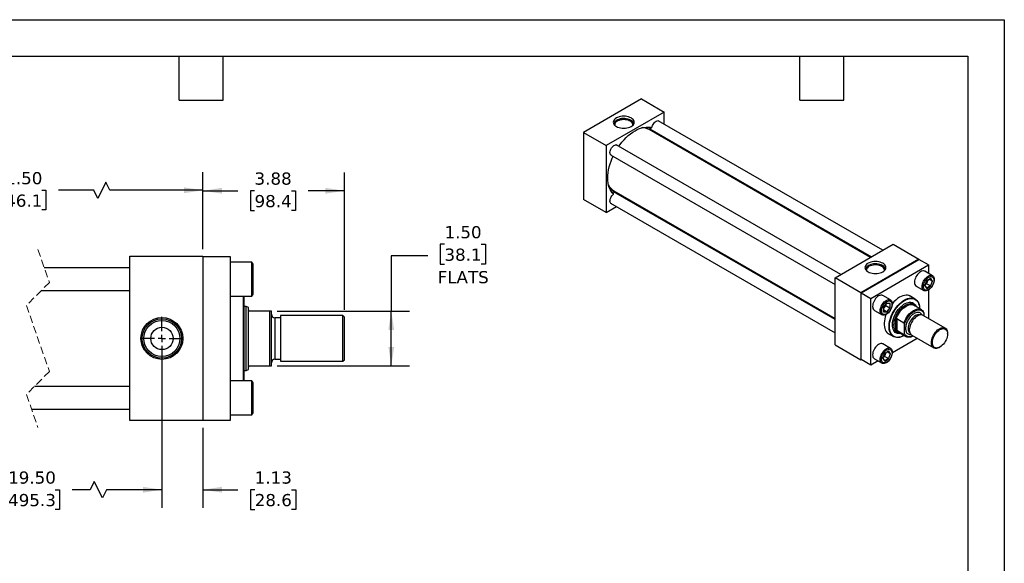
# Model space of a CAD drawing. Header units: inches. Extents: x 0 to 44, y 0 to 34.
# Tile 3 of 3: x 17 to 44, y 19.1 to 34. Entities that reach past the tile are written whole.
import ezdxf

# ---------------------------------------------------------------- set-up
doc = ezdxf.new("R2010")
doc.units = ezdxf.units.IN
doc.header["$LTSCALE"] = 4
doc.header["$MEASUREMENT"] = 0
for name, pattern in [('SLD-Center', [0.75, 0.6, -0.05, 0.05, -0.05]), ('SLD-Dashed', [0.075, 0.05, -0.025]), ('SLD-Solid', [0])]:
    doc.linetypes.add(name, pattern=pattern)
doc.layers.add('CENTER', color=40, linetype='SLD-Center')
doc.layers.add('DIMENSIONS', color=140, linetype='SLD-Solid', lineweight=25)
doc.layers.add('TEXT', color=140, linetype='SLD-Solid', lineweight=25)
doc.styles.add('SLDTEXTSTYLE0', font='VERDANA.TTF')
doc.dimstyles.new('SLDDIMSTYLE0', dxfattribs={"dimtxt": 0.339844, "dimasz": 0.52, "dimexe": 0, "dimexo": 0.0625, "dimgap": 0.084961, "dimtad": 0, "dimtih": 1, "dimtoh": 1, "dimrnd": 1e-09, "dimzin": 12, "dimdsep": 46, "dimtxsty": 'SLDTEXTSTYLE0', "dimsah": 1, "dimcen": 0.09, "dimadec": 0, "dimazin": 3, "dimtfac": 1, "dimtofl": 0, "dimtmove": 0, "dimatfit": 3, "dimfxl": 0, "dimfrac": 2, "dimtolj": 1, "dimtzin": 12, "dimarcsym": 0})
doc.dimstyles.new('SLDDIMSTYLE1', dxfattribs={"dimtxt": 0.339844, "dimasz": 0.52, "dimexe": 0, "dimexo": 0.0625, "dimgap": 0.084961, "dimtad": 0, "dimtih": 1, "dimtoh": 1, "dimrnd": 1e-09, "dimzin": 12, "dimdsep": 46, "dimtxsty": 'SLDTEXTSTYLE0', "dimsah": 1, "dimcen": 0.09, "dimadec": 0, "dimazin": 3, "dimtfac": 1, "dimtmove": 0, "dimatfit": 0, "dimfxl": 0, "dimfrac": 2, "dimtolj": 1, "dimtzin": 12, "dimarcsym": 0})
doc.dimstyles.new('SLDDIMSTYLE3', dxfattribs={"dimtxt": 0.339844, "dimasz": 0.52, "dimexe": 0, "dimexo": 0.0625, "dimgap": 0.084961, "dimtad": 0, "dimtih": 1, "dimtoh": 1, "dimrnd": 1e-09, "dimzin": 4, "dimdsep": 46, "dimtxsty": 'SLDTEXTSTYLE0', "dimsah": 1, "dimcen": 0.09, "dimadec": 0, "dimazin": 1, "dimtfac": 1, "dimtofl": 0, "dimtmove": 0, "dimatfit": 3, "dimfxl": 0, "dimfrac": 2, "dimtolj": 1, "dimtzin": 12, "dimarcsym": 0})

# ---------------------------------------------------------------- blocks, each defined once
blk = doc.blocks.new('_D_12')
at = {"layer": 'DIMENSIONS'}
for p, q in [((13.599, 25.069), (13.599, 20.626)), ((20.923, 25.069), (20.923, 20.626)), ((19.068, 21.348), (18.957, 21.126)), ((19.291, 20.904), (19.068, 21.348)), ((13.599, 21.126), (16.25, 21.126)), ((16.71, 21.126), (16.596, 21.126)), ((16.596, 21.126), (16.596, 20.586)), ((18.003, 21.126), (18.117, 21.126)), ((18.117, 21.126), (18.117, 20.586)), ((18.957, 21.126), (18.463, 21.126)), ((19.402, 21.126), (19.291, 20.904)), ((20.923, 21.126), (19.402, 21.126)), ((16.596, 20.586), (16.71, 20.586)), ((18.117, 20.586), (18.003, 20.586))]:
    blk.add_line(p, q, dxfattribs=at)
for points in [[(13.599, 21.126), (14.119, 21.046), (14.119, 21.206)], [(20.923, 21.126), (20.403, 21.206), (20.403, 21.046)]]:
    blk.add_solid(points, dxfattribs=at)
at = {"layer": 'DIMENSIONS', "char_height": 0.3333, "attachment_point": 1, "style": 'SLDTEXTSTYLE0'}
for s, insert in [('19.50', (16.71, 21.626)), ('495.3', (16.71, 21.009))]:
    blk.add_mtext(s, dxfattribs=dict(at, insert=insert))
blk = doc.blocks.new('_D_13')
at = {"layer": 'DIMENSIONS'}
for p, q in [((20.923, 25.069), (20.923, 20.626)), ((22.048, 22.819), (22.048, 20.626)), ((20.923, 21.126), (19.923, 21.126)), ((22.048, 21.126), (23.005, 21.126)), ((23.466, 21.126), (23.351, 21.126)), ((23.351, 21.126), (23.351, 20.586)), ((24.475, 21.126), (24.59, 21.126)), ((24.59, 21.126), (24.59, 20.586)), ((23.351, 20.586), (23.466, 20.586)), ((24.59, 20.586), (24.475, 20.586))]:
    blk.add_line(p, q, dxfattribs=at)
for points in [[(20.923, 21.126), (20.403, 21.206), (20.403, 21.046)], [(22.048, 21.126), (22.568, 21.046), (22.568, 21.206)]]:
    blk.add_solid(points, dxfattribs=at)
at = {"layer": 'DIMENSIONS', "char_height": 0.3333, "attachment_point": 1, "style": 'SLDTEXTSTYLE0'}
for s, insert in [('1.13', (23.466, 21.626)), ('28.6', (23.466, 21.009))]:
    blk.add_mtext(s, dxfattribs=dict(at, insert=insert))
blk = doc.blocks.new('_D_14')
at = {"layer": 'DIMENSIONS'}
for p, q in [((12.724, 27.719), (12.724, 29.828)), ((22.048, 27.719), (22.048, 29.828)), ((19.389, 29.55), (19.166, 29.106)), ((19.5, 29.328), (19.389, 29.55)), ((12.724, 29.328), (15.879, 29.328)), ((16.339, 29.328), (16.225, 29.328)), ((16.225, 29.328), (16.225, 28.788)), ((17.632, 29.328), (17.746, 29.328)), ((17.746, 29.328), (17.746, 28.788)), ((19.055, 29.328), (18.092, 29.328)), ((19.166, 29.106), (19.055, 29.328)), ((22.048, 29.328), (19.5, 29.328)), ((16.225, 28.788), (16.339, 28.788)), ((17.746, 28.788), (17.632, 28.788))]:
    blk.add_line(p, q, dxfattribs=at)
for points in [[(12.724, 29.328), (13.244, 29.248), (13.244, 29.408)], [(22.048, 29.328), (21.528, 29.408), (21.528, 29.248)]]:
    blk.add_solid(points, dxfattribs=at)
at = {"layer": 'DIMENSIONS', "char_height": 0.3333, "attachment_point": 1, "style": 'SLDTEXTSTYLE0'}
for s, insert in [('21.50', (16.339, 29.827)), ('546.1', (16.339, 29.211))]:
    blk.add_mtext(s, dxfattribs=dict(at, insert=insert))
blk = doc.blocks.new('_D_15')
at = {"layer": 'DIMENSIONS'}
for p, q in [((22.048, 27.719), (22.048, 29.815)), ((25.923, 26.054), (25.923, 29.815)), ((22.048, 29.315), (23, 29.315)), ((23.46, 29.315), (23.346, 29.315)), ((23.346, 29.315), (23.346, 28.775)), ((24.47, 29.315), (24.584, 29.315)), ((24.584, 29.315), (24.584, 28.775)), ((25.923, 29.315), (24.931, 29.315)), ((23.346, 28.775), (23.46, 28.775)), ((24.584, 28.775), (24.47, 28.775))]:
    blk.add_line(p, q, dxfattribs=at)
for points in [[(22.048, 29.315), (22.568, 29.235), (22.568, 29.395)], [(25.923, 29.315), (25.403, 29.395), (25.403, 29.235)]]:
    blk.add_solid(points, dxfattribs=at)
at = {"layer": 'DIMENSIONS', "char_height": 0.3333, "attachment_point": 1, "style": 'SLDTEXTSTYLE0'}
for s, insert in [('3.88', (23.46, 29.815)), ('98.4', (23.46, 29.198))]:
    blk.add_mtext(s, dxfattribs=dict(at, insert=insert))
blk = doc.blocks.new('_D_16')
at = {"layer": 'DIMENSIONS'}
for p, q in [((28.663, 27.848), (28.549, 27.848)), ((28.549, 27.848), (28.549, 27.308)), ((29.673, 27.848), (29.787, 27.848)), ((29.787, 27.848), (29.787, 27.308)), ((28.207, 27.53), (27.207, 27.53)), ((27.207, 27.53), (27.207, 26.019)), ((28.549, 27.308), (28.663, 27.308)), ((29.787, 27.308), (29.673, 27.308)), ((24.083, 26.019), (27.707, 26.019)), ((27.207, 24.519), (27.207, 26.019)), ((24.083, 24.519), (27.707, 24.519))]:
    blk.add_line(p, q, dxfattribs=at)
for points in [[(27.207, 26.019), (27.127, 25.499), (27.287, 25.499)], [(27.207, 24.519), (27.287, 25.039), (27.127, 25.039)]]:
    blk.add_solid(points, dxfattribs=at)
at = {"layer": 'DIMENSIONS', "char_height": 0.3333, "attachment_point": 1, "style": 'SLDTEXTSTYLE0'}
for s, insert in [('1.50', (28.663, 28.347)), ('38.1', (28.663, 27.731)), ('FLATS', (28.476, 27.115))]:
    blk.add_mtext(s, dxfattribs=dict(at, insert=insert))
blk = doc.blocks.new('SW_CENTERMARKSYMBOL_5')
at = {"layer": 'CENTER', "color": 0}
for p, q in [((0, 0.2), (0, 0.595)), ((-0.2, 0), (-0.595, 0)), ((0, 0), (-0.1, 0)), ((0, 0), (0, 0.1)), ((0, 0), (0, -0.1)), ((0, 0), (0.1, 0)), ((0.2, 0), (0.595, 0)), ((0, -0.2), (0, -0.595))]:
    blk.add_line(p, q, dxfattribs=at)

msp = doc.modelspace()

# ---------------------------------------------------------------- linework, layer by layer
at = {"color": 7, "linetype": 'SLD-Solid'}
for p, q in [((0, 34), (44, 34)), ((44, 34), (44, 0))]:
    msp.add_line(p, q, dxfattribs=at)
for p, q in [((34.062, 31.829), (32.471, 30.911)), ((34.062, 31.829), (34.68, 31.472)), ((34.68, 31.472), (33.089, 30.553)), ((34.68, 31.142), (34.68, 31.472)), ((40.67, 27.684), (34.52, 31.234)), ((32.471, 30.911), (33.089, 30.553)), ((32.471, 30.911), (32.471, 29.073)), ((40.334, 27.49), (34.27, 30.99)), ((34.286, 31.009), (40.358, 27.504)), ((34.68, 30.753), (34.68, 30.781)), ((33.089, 30.553), (33.089, 28.716)), ((39.521, 27.021), (33.371, 30.571)), ((33.215, 30.301), (39.365, 26.75)), ((39.365, 25.784), (33.294, 29.289)), ((33.301, 29.313), (39.365, 25.812)), ((33.089, 28.716), (32.471, 29.073)), ((33.089, 28.716), (33.375, 28.881)), ((33.215, 28.974), (39.365, 25.423)), ((33.688, 29.062), (33.712, 29.076)), ((39.365, 26.931), (40.956, 27.849)), ((40.956, 27.849), (41.663, 27.441)), ((20.048, 23.019), (20.048, 27.519)), ((20.048, 27.519), (22.048, 27.519)), ((22.048, 27.519), (22.048, 23.019)), ((22.798, 27.509), (22.048, 27.509)), ((22.798, 23.029), (22.798, 27.509)), ((23.389, 27.363), (22.798, 27.363)), ((23.423, 27.303), (23.389, 27.363)), ((23.389, 26.425), (23.389, 27.363)), ((23.423, 26.485), (23.423, 27.303)), ((41.663, 27.441), (40.072, 26.523)), ((40.076, 26.52), (41.66, 27.435)), ((40.341, 26.367), (41.925, 27.282)), ((41.925, 27.282), (41.66, 27.435)), ((41.663, 27.433), (41.663, 27.441)), ((41.925, 27.282), (41.925, 27.05)), ((20.048, 27.206), (17.701, 27.206)), ((42.033, 26.988), (41.825, 27.108)), ((40.072, 26.523), (39.365, 26.931)), ((39.365, 25.094), (39.365, 26.931)), ((41.875, 26.853), (41.822, 26.716)), ((41.822, 26.716), (41.875, 26.641)), ((41.824, 26.718), (41.876, 26.852)), ((41.875, 26.647), (41.824, 26.719)), ((41.835, 26.747), (41.871, 26.768)), ((41.871, 26.768), (41.896, 26.833)), ((41.976, 26.707), (41.871, 26.768)), ((41.976, 26.707), (41.874, 26.648)), ((41.981, 26.914), (41.875, 26.853)), ((41.876, 26.852), (41.979, 26.911)), ((41.896, 26.833), (41.911, 26.872)), ((42.027, 26.839), (41.94, 26.889)), ((42.027, 26.839), (41.976, 26.707)), ((41.977, 26.91), (42.027, 26.839)), ((42.034, 26.839), (41.981, 26.914)), ((41.981, 26.702), (42.034, 26.839)), ((17.621, 26.581), (20.048, 26.581)), ((23.389, 26.425), (23.423, 26.485)), ((40.072, 26.523), (40.072, 24.685)), ((40.076, 24.691), (40.076, 26.52)), ((40.076, 26.52), (40.341, 26.367)), ((40.884, 26.324), (40.675, 26.445)), ((41.557, 26.35), (41.395, 26.444)), ((41.59, 26.702), (41.799, 26.582)), ((41.875, 26.641), (41.981, 26.702)), ((41.925, 26.598), (41.925, 25.814)), ((22.798, 26.425), (23.389, 26.425)), ((23.16, 24.113), (23.16, 26.425)), ((23.18, 25.269), (23.18, 26.425)), ((40.341, 24.538), (40.341, 26.367)), ((40.779, 26.237), (40.687, 26.122)), ((40.689, 26.123), (40.779, 26.234)), ((40.715, 26.114), (40.759, 26.169)), ((40.759, 26.169), (40.759, 26.21)), ((40.759, 26.169), (40.864, 26.108)), ((40.778, 26.234), (40.865, 26.226)), ((40.871, 26.229), (40.779, 26.237)), ((40.864, 26.226), (40.864, 26.108)), ((40.871, 26.106), (40.871, 26.229)), ((41.506, 26.2), (41.399, 26.262)), ((41.729, 26.057), (41.522, 26.177)), ((23.234, 26.144), (23.18, 26.144)), ((23.298, 26.12), (23.234, 26.144)), ((23.234, 24.394), (23.234, 26.144)), ((23.298, 26.05), (23.298, 26.12)), ((23.298, 24.487), (23.298, 26.05)), ((23.883, 26.019), (23.33, 26.019)), ((23.883, 24.519), (23.883, 26.019)), ((23.923, 26.019), (23.883, 26.019)), ((23.923, 24.519), (23.923, 26.019)), ((40.441, 26.039), (40.65, 25.918)), ((40.687, 26.122), (40.687, 26)), ((40.687, 26), (40.779, 25.992)), ((40.689, 26.004), (40.689, 26.123)), ((40.689, 26.082), (40.715, 26.114)), ((40.776, 25.998), (40.689, 26.049)), ((40.776, 25.998), (40.689, 26.006)), ((40.864, 26.108), (40.776, 25.998)), ((40.779, 25.992), (40.871, 26.106)), ((42.38, 25.551), (41.775, 25.9)), ((41.796, 25.96), (41.796, 25.888)), ((24.173, 25.838), (24.018, 25.838)), ((24.018, 25.838), (24.018, 24.699)), ((25.883, 25.894), (24.173, 25.894)), ((24.173, 25.894), (24.173, 24.644)), ((25.923, 25.854), (25.883, 25.894)), ((25.883, 24.644), (25.883, 25.894)), ((25.923, 25.269), (25.923, 25.854)), ((41.033, 25.51), (41.033, 25.787)), ((41.055, 25.813), (41.251, 25.7)), ((41.055, 25.813), (41.055, 25.484)), ((41.265, 25.401), (41.265, 25.654)), ((40.802, 25.416), (40.964, 25.322)), ((40.961, 25.504), (41.068, 25.442)), ((41.251, 25.371), (41.055, 25.484)), ((41.097, 25.439), (41.304, 25.32)), ((41.463, 25.359), (42.067, 25.01)), ((42.445, 25.392), (42.445, 25.408)), ((23.18, 24.113), (23.18, 25.269)), ((25.923, 24.684), (25.923, 25.269)), ((39.365, 25.094), (40.072, 24.685)), ((40.884, 24.998), (40.675, 25.118)), ((41.612, 25.272), (40.933, 24.88)), ((40.726, 24.863), (40.673, 24.726)), ((40.675, 24.728), (40.727, 24.862)), ((40.722, 24.777), (40.747, 24.843)), ((40.832, 24.924), (40.726, 24.863)), ((40.727, 24.862), (40.83, 24.921)), ((40.747, 24.843), (40.762, 24.882)), ((40.878, 24.848), (40.791, 24.899)), ((40.878, 24.848), (40.827, 24.717)), ((40.828, 24.92), (40.878, 24.848)), ((40.885, 24.849), (40.832, 24.924)), ((40.832, 24.712), (40.885, 24.849)), ((42.224, 25.025), (42.238, 25.033)), ((24.018, 24.699), (24.173, 24.699)), ((24.173, 24.644), (25.883, 24.644)), ((25.883, 24.644), (25.923, 24.684)), ((40.072, 24.685), (40.079, 24.689)), ((40.341, 24.538), (40.076, 24.691)), ((40.541, 24.654), (40.341, 24.538)), ((40.441, 24.712), (40.65, 24.591)), ((40.673, 24.726), (40.726, 24.651)), ((40.726, 24.657), (40.675, 24.729)), ((40.686, 24.757), (40.722, 24.777)), ((40.827, 24.717), (40.722, 24.777)), ((40.827, 24.717), (40.725, 24.658)), ((40.726, 24.651), (40.832, 24.712)), ((23.18, 24.394), (23.234, 24.394)), ((23.234, 24.394), (23.298, 24.417)), ((23.298, 24.417), (23.298, 24.487)), ((23.33, 24.519), (23.883, 24.519)), ((23.883, 24.519), (23.923, 24.519)), ((23.389, 24.113), (22.798, 24.113)), ((23.423, 24.053), (23.389, 24.113)), ((23.389, 23.175), (23.389, 24.113)), ((23.423, 23.644), (23.423, 24.053)), ((20.048, 23.956), (17.433, 23.956)), ((23.423, 23.235), (23.423, 23.644)), ((17.353, 23.331), (20.048, 23.331)), ((23.389, 23.175), (23.423, 23.235)), ((22.048, 23.019), (20.048, 23.019)), ((22.048, 23.029), (22.798, 23.029)), ((22.798, 23.175), (23.389, 23.175))]:
    msp.add_line(p, q)
at = {"color": 7, "linetype": 'SLD-Dashed', "lineweight": 18}
for p, q in [((17.527, 27.706), (17.842, 26.802)), ((17.842, 26.802), (17.212, 26.173)), ((17.212, 26.173), (17.842, 24.365)), ((17.842, 24.365), (17.212, 23.735)), ((17.212, 23.735), (17.527, 22.831))]:
    msp.add_line(p, q, dxfattribs=at)
at = {"flags": 128}
for points in [[(33.779, 31.074), (33.808, 31.094), (33.831, 31.116), (33.849, 31.14), (33.859, 31.165), (33.863, 31.191), (33.859, 31.217), (33.849, 31.243), (33.831, 31.267), (33.808, 31.289), (33.779, 31.308), (33.744, 31.325), (33.706, 31.339), (33.664, 31.349), (33.621, 31.355), (33.576, 31.357), (33.531, 31.355), (33.487, 31.349), (33.445, 31.339), (33.407, 31.325), (33.373, 31.308), (33.343, 31.289), (33.32, 31.267), (33.303, 31.243), (33.292, 31.217), (33.289, 31.191), (33.292, 31.165), (33.303, 31.14), (33.32, 31.116), (33.343, 31.094), (33.373, 31.074), (33.407, 31.057), (33.445, 31.044), (33.487, 31.034), (33.531, 31.028), (33.576, 31.026), (33.621, 31.028), (33.664, 31.034), (33.706, 31.044), (33.744, 31.057), (33.779, 31.074)], [(33.845, 31.134), (33.845, 31.141), (33.841, 31.166), (33.83, 31.19), (33.812, 31.213), (33.788, 31.234), (33.758, 31.253), (33.724, 31.268), (33.686, 31.28), (33.645, 31.289), (33.603, 31.293), (33.559, 31.294), (33.516, 31.29), (33.475, 31.283), (33.436, 31.271), (33.401, 31.257), (33.37, 31.239), (33.345, 31.219), (33.326, 31.196), (33.313, 31.172), (33.307, 31.148), (33.306, 31.134)], [(33.822, 31.106), (33.823, 31.129), (33.816, 31.153), (33.803, 31.176), (33.784, 31.198), (33.758, 31.217), (33.727, 31.233), (33.692, 31.246), (33.653, 31.256), (33.612, 31.262), (33.57, 31.263), (33.529, 31.26), (33.488, 31.254), (33.45, 31.243), (33.416, 31.229), (33.386, 31.212), (33.362, 31.193), (33.344, 31.171), (33.333, 31.147), (33.328, 31.123), (33.329, 31.106)], [(33.44, 30.532), (33.473, 30.578), (33.527, 30.646), (33.582, 30.71), (33.64, 30.77), (33.7, 30.825), (33.761, 30.875), (33.823, 30.919), (33.885, 30.958), (33.947, 30.991), (34.009, 31.018), (34.07, 31.038), (34.13, 31.052), (34.187, 31.059), (34.243, 31.06), (34.297, 31.053), (34.347, 31.04)], [(34.347, 31.04), (34.353, 31.071), (34.363, 31.102), (34.378, 31.132), (34.396, 31.161), (34.417, 31.186), (34.44, 31.207), (34.464, 31.222), (34.488, 31.232), (34.51, 31.235), (34.531, 31.232), (34.548, 31.222), (34.555, 31.215)], [(34.564, 30.848), (34.569, 30.839), (34.582, 30.81)], [(33.25, 30.281), (33.232, 30.286), (33.217, 30.298), (33.206, 30.316), (33.199, 30.339), (33.197, 30.366), (33.201, 30.395), (33.209, 30.426), (33.222, 30.457), (33.239, 30.487), (33.26, 30.513), (33.282, 30.536), (33.306, 30.554), (33.33, 30.566), (33.353, 30.571), (33.374, 30.571), (33.392, 30.563), (33.406, 30.551)], [(33.297, 29.221), (33.26, 29.258), (33.228, 29.301), (33.201, 29.35), (33.178, 29.403), (33.16, 29.462), (33.147, 29.525), (33.139, 29.592), (33.137, 29.662), (33.139, 29.735), (33.147, 29.811), (33.16, 29.889), (33.178, 29.968), (33.201, 30.048), (33.228, 30.129), (33.26, 30.209), (33.284, 30.261)], [(33.25, 28.954), (33.239, 28.956), (33.222, 28.966), (33.209, 28.982), (33.201, 29.003), (33.197, 29.028), (33.199, 29.057), (33.206, 29.087), (33.217, 29.118), (33.232, 29.149), (33.251, 29.176), (33.273, 29.201), (33.297, 29.221)], [(33.614, 29.132), (33.582, 29.129), (33.572, 29.129)], [(40.673, 27.329), (40.639, 27.345), (40.6, 27.359), (40.559, 27.369), (40.515, 27.375), (40.47, 27.377), (40.425, 27.375), (40.381, 27.369), (40.34, 27.359), (40.301, 27.345), (40.267, 27.329), (40.238, 27.309), (40.214, 27.287), (40.197, 27.263), (40.186, 27.237), (40.183, 27.211), (40.186, 27.185), (40.197, 27.16), (40.214, 27.136), (40.238, 27.114), (40.267, 27.094), (40.301, 27.077), (40.34, 27.064), (40.381, 27.054), (40.425, 27.048), (40.47, 27.046), (40.515, 27.048), (40.559, 27.054), (40.6, 27.064), (40.639, 27.077), (40.673, 27.094), (40.702, 27.114), (40.726, 27.136), (40.743, 27.16), (40.753, 27.185), (40.757, 27.211), (40.753, 27.237), (40.743, 27.263), (40.726, 27.287), (40.702, 27.309), (40.673, 27.329)], [(40.66, 27.268), (40.627, 27.285), (40.59, 27.298), (40.55, 27.307), (40.508, 27.312), (40.464, 27.314), (40.421, 27.311), (40.379, 27.305), (40.34, 27.295), (40.304, 27.281), (40.272, 27.264), (40.245, 27.244), (40.224, 27.222), (40.209, 27.199), (40.202, 27.174), (40.2, 27.154)], [(40.645, 27.241), (40.613, 27.257), (40.577, 27.269), (40.537, 27.278), (40.496, 27.282), (40.454, 27.283), (40.413, 27.279), (40.373, 27.272), (40.336, 27.26), (40.302, 27.245), (40.274, 27.228), (40.251, 27.207), (40.235, 27.185), (40.225, 27.161), (40.222, 27.137), (40.224, 27.126)], [(40.739, 27.154), (40.739, 27.155), (40.737, 27.18), (40.727, 27.205), (40.711, 27.228), (40.689, 27.249), (40.66, 27.268)], [(40.716, 27.126), (40.717, 27.131), (40.716, 27.155), (40.708, 27.179), (40.693, 27.202), (40.672, 27.223), (40.645, 27.241)], [(41.825, 27.108), (41.814, 27.113), (41.79, 27.119), (41.764, 27.118), (41.736, 27.11), (41.707, 27.097), (41.678, 27.077), (41.651, 27.052), (41.624, 27.023), (41.601, 26.99), (41.58, 26.955), (41.564, 26.918), (41.551, 26.881), (41.544, 26.844), (41.541, 26.809)], [(41.75, 26.689), (41.753, 26.724), (41.76, 26.76), (41.772, 26.798), (41.789, 26.834), (41.809, 26.87), (41.833, 26.903), (41.859, 26.932), (41.887, 26.957), (41.916, 26.976), (41.945, 26.99), (41.973, 26.997), (41.999, 26.998), (42.023, 26.993), (42.043, 26.981), (42.06, 26.963), (42.072, 26.94), (42.079, 26.912), (42.082, 26.88), (42.079, 26.846), (42.072, 26.809), (42.06, 26.772), (42.043, 26.735), (42.023, 26.7), (41.999, 26.667), (41.973, 26.637), (41.945, 26.613), (41.916, 26.593), (41.887, 26.579), (41.859, 26.572), (41.833, 26.571), (41.809, 26.576), (41.789, 26.588), (41.772, 26.606), (41.76, 26.629), (41.753, 26.657), (41.75, 26.689)], [(42.073, 26.861), (42.07, 26.829), (42.063, 26.795), (42.051, 26.761), (42.035, 26.727), (42.015, 26.695), (41.993, 26.665), (41.968, 26.64), (41.942, 26.619), (41.915, 26.604), (41.889, 26.594), (41.864, 26.591), (41.841, 26.594), (41.821, 26.603), (41.805, 26.619), (41.793, 26.639), (41.786, 26.665), (41.784, 26.694), (41.786, 26.726), (41.793, 26.76), (41.805, 26.795), (41.821, 26.828), (41.841, 26.861), (41.864, 26.89), (41.889, 26.915), (41.915, 26.936), (41.942, 26.952), (41.968, 26.961), (41.993, 26.964), (42.015, 26.961), (42.035, 26.952), (42.051, 26.936), (42.063, 26.916), (42.07, 26.89), (42.073, 26.861)], [(40.675, 26.445), (40.665, 26.45), (40.641, 26.456), (40.615, 26.455), (40.587, 26.447), (40.558, 26.433), (40.529, 26.414), (40.502, 26.389), (40.475, 26.36), (40.452, 26.327), (40.431, 26.292), (40.415, 26.255), (40.402, 26.217), (40.395, 26.181), (40.392, 26.146), (40.395, 26.114), (40.402, 26.086), (40.415, 26.063), (40.431, 26.045), (40.441, 26.039)], [(41.464, 26.404), (41.455, 26.412), (41.423, 26.432), (41.388, 26.446), (41.351, 26.454), (41.31, 26.455), (41.268, 26.45), (41.224, 26.439), (41.178, 26.421), (41.133, 26.398)], [(40.767, 25.93), (40.738, 25.916), (40.71, 25.909), (40.684, 25.908), (40.66, 25.913), (40.64, 25.925), (40.623, 25.943), (40.611, 25.966), (40.604, 25.994), (40.601, 26.026), (40.604, 26.06), (40.611, 26.097), (40.623, 26.134), (40.64, 26.171), (40.66, 26.207), (40.684, 26.239), (40.71, 26.269), (40.738, 26.293), (40.767, 26.313), (40.796, 26.327), (40.824, 26.334), (40.85, 26.335), (40.874, 26.33), (40.894, 26.318), (40.911, 26.3), (40.923, 26.277), (40.93, 26.249), (40.933, 26.217), (40.93, 26.182), (40.923, 26.146), (40.911, 26.109), (40.894, 26.072), (40.874, 26.036), (40.85, 26.003), (40.824, 25.974), (40.796, 25.949), (40.767, 25.93)], [(40.779, 26.281), (40.806, 26.294), (40.831, 26.3), (40.855, 26.3), (40.877, 26.294), (40.895, 26.282), (40.909, 26.263), (40.918, 26.24), (40.923, 26.213), (40.923, 26.182), (40.918, 26.149), (40.909, 26.115), (40.895, 26.08), (40.877, 26.047), (40.855, 26.016), (40.831, 25.989), (40.806, 25.965), (40.779, 25.947), (40.753, 25.935), (40.727, 25.928), (40.703, 25.928), (40.682, 25.935), (40.664, 25.947), (40.65, 25.965), (40.64, 25.988), (40.635, 26.016), (40.635, 26.047), (40.64, 26.08), (40.65, 26.114), (40.664, 26.148), (40.682, 26.181), (40.703, 26.212), (40.727, 26.24), (40.753, 26.263), (40.779, 26.281)], [(41.255, 25.348), (41.215, 25.328), (41.171, 25.311), (41.127, 25.3), (41.085, 25.295), (41.044, 25.296), (41.007, 25.304), (40.972, 25.318), (40.941, 25.338), (40.913, 25.364), (40.89, 25.395), (40.871, 25.432), (40.856, 25.473), (40.847, 25.519), (40.842, 25.568), (40.842, 25.621), (40.847, 25.676), (40.856, 25.732), (40.871, 25.79), (40.89, 25.849), (40.913, 25.908), (40.941, 25.965), (40.972, 26.021), (41.007, 26.075), (41.044, 26.127), (41.085, 26.174), (41.127, 26.218), (41.171, 26.257), (41.215, 26.292), (41.261, 26.321), (41.306, 26.344), (41.351, 26.362), (41.395, 26.373), (41.437, 26.378), (41.477, 26.376), (41.515, 26.369), (41.549, 26.355), (41.581, 26.335), (41.608, 26.309), (41.632, 26.277), (41.651, 26.241), (41.665, 26.199), (41.675, 26.154), (41.68, 26.104), (41.68, 26.086)], [(41.254, 25.348), (41.245, 25.343), (41.2, 25.323), (41.156, 25.309), (41.113, 25.301), (41.071, 25.3), (41.033, 25.305), (40.997, 25.316), (40.964, 25.334), (40.935, 25.358), (40.91, 25.388), (40.89, 25.423), (40.874, 25.463), (40.863, 25.507), (40.857, 25.555), (40.855, 25.607), (40.859, 25.662), (40.868, 25.718), (40.881, 25.776), (40.9, 25.835), (40.922, 25.893), (40.949, 25.951), (40.98, 26.008), (41.014, 26.062), (41.052, 26.113), (41.092, 26.161), (41.134, 26.205), (41.178, 26.245), (41.222, 26.279), (41.268, 26.309)], [(41.156, 25.405), (41.147, 25.404), (41.11, 25.402), (41.075, 25.407), (41.043, 25.418), (41.015, 25.436), (40.99, 25.459), (40.97, 25.488), (40.954, 25.523), (40.942, 25.562), (40.936, 25.605), (40.935, 25.652), (40.939, 25.701), (40.947, 25.752), (40.961, 25.805), (40.979, 25.858), (41.002, 25.91), (41.029, 25.962), (41.059, 26.011), (41.092, 26.058), (41.129, 26.101), (41.167, 26.14), (41.207, 26.175), (41.247, 26.204), (41.288, 26.228), (41.329, 26.246), (41.369, 26.257), (41.407, 26.262), (41.443, 26.261), (41.477, 26.252), (41.507, 26.238), (41.534, 26.218), (41.556, 26.191), (41.575, 26.159), (41.582, 26.143)], [(40.977, 25.643), (40.98, 25.689), (40.987, 25.737), (40.999, 25.787), (41.016, 25.837), (41.037, 25.887), (41.061, 25.936), (41.09, 25.983), (41.121, 26.027), (41.155, 26.068), (41.191, 26.106), (41.229, 26.139), (41.267, 26.166), (41.306, 26.189), (41.345, 26.206), (41.382, 26.216), (41.418, 26.22), (41.453, 26.218), (41.484, 26.21), (41.512, 26.196), (41.537, 26.176), (41.55, 26.161)], [(41.033, 25.787), (41.051, 25.837), (41.073, 25.887), (41.099, 25.935), (41.129, 25.981), (41.161, 26.024), (41.196, 26.064), (41.233, 26.1), (41.271, 26.13), (41.31, 26.156), (41.348, 26.175), (41.386, 26.188), (41.423, 26.195), (41.458, 26.196), (41.491, 26.19), (41.52, 26.178), (41.522, 26.177)], [(41.268, 26.309), (41.313, 26.332), (41.358, 26.349), (41.402, 26.36), (41.444, 26.365), (41.484, 26.363), (41.521, 26.354), (41.556, 26.34), (41.586, 26.319), (41.613, 26.292), (41.636, 26.26), (41.654, 26.222), (41.668, 26.18), (41.676, 26.133), (41.68, 26.086)], [(41.531, 26.181), (41.525, 26.211), (41.524, 26.213)], [(40.761, 25.926), (40.759, 25.923), (40.74, 25.864), (40.726, 25.806), (40.716, 25.748), (40.711, 25.693), (40.711, 25.64), (40.716, 25.59), (40.726, 25.545), (40.74, 25.503), (40.759, 25.466), (40.783, 25.434), (40.811, 25.408), (40.842, 25.388), (40.871, 25.376)], [(41.251, 25.7), (41.273, 25.752), (41.299, 25.803), (41.329, 25.852), (41.362, 25.898), (41.398, 25.94), (41.436, 25.977), (41.476, 26.01), (41.516, 26.036), (41.557, 26.056), (41.597, 26.07), (41.635, 26.077), (41.671, 26.076), (41.704, 26.069), (41.734, 26.054), (41.76, 26.033), (41.782, 26.006)], [(41.265, 25.654), (41.282, 25.702), (41.303, 25.75), (41.328, 25.797), (41.356, 25.842), (41.387, 25.884), (41.421, 25.923), (41.456, 25.958), (41.493, 25.987), (41.531, 26.012), (41.568, 26.031), (41.605, 26.043), (41.64, 26.05), (41.674, 26.05), (41.705, 26.044), (41.734, 26.032), (41.758, 26.013), (41.779, 25.989), (41.796, 25.96)], [(41.696, 25.913), (41.683, 25.917), (41.656, 25.921), (41.626, 25.918), (41.596, 25.909), (41.564, 25.894), (41.533, 25.872), (41.502, 25.846), (41.473, 25.815), (41.446, 25.781), (41.422, 25.743), (41.401, 25.704), (41.385, 25.663), (41.373, 25.622), (41.365, 25.583), (41.363, 25.545)], [(41.775, 25.9), (41.757, 25.908), (41.729, 25.914), (41.7, 25.914), (41.668, 25.907), (41.635, 25.893), (41.602, 25.874), (41.57, 25.85), (41.538, 25.82), (41.508, 25.787), (41.481, 25.749), (41.457, 25.709), (41.436, 25.668), (41.42, 25.625), (41.408, 25.583), (41.4, 25.541), (41.398, 25.502)], [(41.124, 25.423), (41.121, 25.424), (41.09, 25.432), (41.061, 25.446), (41.037, 25.467), (41.016, 25.493), (40.999, 25.524), (40.987, 25.559), (40.98, 25.599), (40.977, 25.643)], [(41.066, 25.419), (41.078, 25.423), (41.097, 25.429)], [(41.505, 25.334), (41.476, 25.321), (41.436, 25.307), (41.398, 25.301), (41.362, 25.301), (41.329, 25.308), (41.299, 25.323), (41.273, 25.344), (41.251, 25.371)], [(41.504, 25.335), (41.493, 25.33), (41.456, 25.317), (41.421, 25.311), (41.387, 25.311), (41.356, 25.317), (41.328, 25.329), (41.303, 25.347), (41.282, 25.371), (41.265, 25.401)], [(41.398, 25.502), (41.4, 25.465), (41.408, 25.432), (41.42, 25.404), (41.436, 25.38), (41.457, 25.362), (41.463, 25.359)], [(42.003, 25.153), (42.005, 25.192), (42.012, 25.234), (42.024, 25.276), (42.041, 25.319), (42.062, 25.36), (42.086, 25.4), (42.113, 25.438), (42.143, 25.471), (42.174, 25.501), (42.207, 25.525), (42.24, 25.544), (42.273, 25.558), (42.304, 25.564), (42.334, 25.565), (42.361, 25.559), (42.386, 25.547), (42.406, 25.53), (42.423, 25.506), (42.435, 25.477), (42.442, 25.445), (42.445, 25.408), (42.445, 25.408)], [(42.238, 25.511), (42.27, 25.527), (42.302, 25.536), (42.332, 25.539), (42.359, 25.536), (42.384, 25.526), (42.405, 25.509), (42.422, 25.487), (42.434, 25.46), (42.442, 25.427), (42.445, 25.392), (42.442, 25.353), (42.434, 25.312), (42.422, 25.27), (42.405, 25.228), (42.384, 25.188), (42.359, 25.149), (42.332, 25.114), (42.302, 25.082), (42.27, 25.055), (42.238, 25.033), (42.205, 25.018), (42.174, 25.008), (42.144, 25.005), (42.116, 25.009), (42.091, 25.019), (42.07, 25.035), (42.053, 25.057), (42.041, 25.085), (42.033, 25.117), (42.031, 25.153), (42.033, 25.192), (42.041, 25.232), (42.053, 25.274), (42.07, 25.316), (42.091, 25.357), (42.116, 25.395), (42.144, 25.431), (42.174, 25.462), (42.205, 25.489), (42.238, 25.511)], [(40.675, 25.118), (40.665, 25.123), (40.641, 25.129), (40.615, 25.128), (40.587, 25.12), (40.558, 25.106), (40.529, 25.087), (40.502, 25.062), (40.475, 25.033), (40.452, 25), (40.431, 24.965), (40.415, 24.928), (40.402, 24.891), (40.395, 24.854), (40.392, 24.819), (40.395, 24.787), (40.402, 24.76), (40.415, 24.736), (40.431, 24.719), (40.441, 24.712)], [(42.224, 25.025), (42.207, 25.016), (42.174, 25.003), (42.143, 24.996), (42.113, 24.996), (42.086, 25.001), (42.062, 25.013), (42.041, 25.031), (42.024, 25.055), (42.012, 25.083), (42.005, 25.116), (42.003, 25.153)], [(40.933, 24.89), (40.93, 24.855), (40.923, 24.819), (40.911, 24.782), (40.894, 24.745), (40.874, 24.709), (40.85, 24.677), (40.824, 24.647), (40.796, 24.623), (40.767, 24.603), (40.738, 24.589), (40.71, 24.582), (40.684, 24.581), (40.66, 24.586), (40.64, 24.598), (40.623, 24.616), (40.611, 24.639), (40.604, 24.667), (40.601, 24.699), (40.604, 24.733), (40.611, 24.77), (40.623, 24.807), (40.64, 24.844), (40.66, 24.88), (40.684, 24.912), (40.71, 24.942), (40.738, 24.966), (40.767, 24.986), (40.796, 25), (40.824, 25.007), (40.85, 25.008), (40.874, 25.003), (40.894, 24.991), (40.911, 24.973), (40.923, 24.95), (40.93, 24.922), (40.933, 24.89)], [(40.635, 24.704), (40.637, 24.736), (40.644, 24.77), (40.656, 24.804), (40.672, 24.838), (40.692, 24.87), (40.715, 24.9), (40.74, 24.925), (40.766, 24.946), (40.793, 24.961), (40.819, 24.971), (40.844, 24.974), (40.866, 24.971), (40.886, 24.962), (40.902, 24.946), (40.914, 24.926), (40.921, 24.9), (40.924, 24.871), (40.921, 24.839), (40.914, 24.805), (40.902, 24.77), (40.886, 24.737), (40.866, 24.704), (40.844, 24.675), (40.819, 24.65), (40.793, 24.629), (40.766, 24.613), (40.74, 24.604), (40.715, 24.601), (40.692, 24.604), (40.672, 24.613), (40.656, 24.629), (40.644, 24.649), (40.637, 24.675), (40.635, 24.704)]]:
    msp.add_lwpolyline(points, dxfattribs=at)
for radius in [0.574, 0.539, 0.495, 0.305]:
    msp.add_circle((20.923, 25.269), radius)
for centre, radius, start, end in [((34.093, 30.674), 0.363, 60.8873, 95.6611), ((34.101, 30.697), 0.347, 47.8661, 91.7927), ((33.49, 29.626), 0.365, 204.4838, 238.9786), ((33.469, 29.604), 0.344, 208.0554, 252.2965), ((41.656, 26.796), 0.115, 173.4667, 235.2211), ((41.709, 26.904), 0.2, 309.3673, 339.3456), ((41.707, 26.905), 0.2, 310.4786, 349.3507), ((41.73, 26.899), 0.179, 338.493, 350.4743), ((40.558, 26.242), 0.2, 310.6564, 349.5245), ((40.557, 26.242), 0.203, 320.8931, 350.3971), ((41.535, 25.733), 0.777, 121.1463, 140.7755), ((41.374, 26.095), 0.191, 19.2756, 52.8746), ((24.018, 25.933), 0.095, 180.0004, 269.9997), ((40.575, 26.225), 0.179, 309.5322, 321.5066), ((41.402, 25.649), 0.393, 159.4237, 200.5763), ((41.093, 25.611), 0.193, 247.35, 280.5106), ((41.178, 25.576), 0.159, 204.3551, 239.1366), ((41.509, 25.531), 0.147, 174.6437, 228.5395), ((40.56, 24.914), 0.2, 309.3673, 339.3456), ((40.558, 24.915), 0.2, 310.4786, 349.3507), ((40.581, 24.909), 0.179, 338.493, 350.4743), ((24.018, 24.604), 0.095, 90.0003, 179.9996)]:
    msp.add_arc(centre, radius, start, end)
for centre, major_axis, ratio, start_param, end_param in [((41.819, 26.718), (0.00539, 0.00066), 0.565682, 5.357291, 5.989234), ((41.872, 26.855), (0.00401, -0.00344), 0.218443, 0.076768, 0.708711), ((41.978, 26.704), (0.00401, -0.00344), 0.218443, 0.708711, 2.279507), ((41.978, 26.916), (0.00123, 0.00558), 0.697888, 3.709727, 4.495206), ((42.031, 26.841), (0.00539, 0.00066), 0.565682, 3.786495, 5.357291), ((41.872, 26.643), (0.00123, 0.00558), 0.697888, 4.495206, 5.715051), ((40.776, 26.239), (-0.00212, 0.00499), 0.565758, 3.435631, 4.067595), ((40.868, 26.231), (0.00421, 0.00385), 0.697875, 3.709669, 4.92971), ((40.684, 26.125), (0.00499, -0.00176), 0.218312, 5.574505, 6.206468), ((40.684, 26.002), (0.00421, 0.00385), 0.697875, 4.92971, 5.715109), ((40.776, 25.994), (-0.00212, 0.00499), 0.565758, 4.067595, 5.638391), ((40.868, 26.108), (0.00499, -0.00176), 0.218312, 4.003708, 5.574505), ((40.723, 24.865), (0.00401, -0.00344), 0.218443, 0.076768, 0.708711), ((40.829, 24.926), (0.00123, 0.00558), 0.697888, 3.709727, 4.495206), ((40.882, 24.851), (0.00539, 0.00066), 0.565682, 3.786495, 5.357291), ((40.67, 24.728), (0.00539, 0.00066), 0.565682, 5.357291, 5.989234), ((40.723, 24.653), (0.00123, 0.00558), 0.697888, 4.495206, 5.715051), ((40.829, 24.714), (0.00401, -0.00344), 0.218443, 0.708711, 2.279507)]:
    msp.add_ellipse(centre, major_axis=major_axis, ratio=ratio, start_param=start_param, end_param=end_param)
for points, knots in [([(34.347, 31.04), (34.337, 31.038), (34.318, 31.033), (34.297, 31.025), (34.285, 31.017), (34.283, 31.008), (34.293, 31), (34.305, 30.994), (34.315, 30.991), (34.318, 30.991)], [0, 0, 0, 0, 0.210546, 0.420496, 0.579218, 0.739266, 0.848378, 0.957686, 1, 1, 1, 1]), ([(33.297, 29.221), (33.295, 29.228), (33.29, 29.243), (33.286, 29.263), (33.285, 29.28), (33.288, 29.29), (33.297, 29.292), (33.31, 29.284), (33.32, 29.277), (33.326, 29.271), (33.326, 29.27)], [0, 0, 0, 0, 0.148571, 0.325154, 0.501152, 0.639764, 0.779573, 0.88552, 0.991316, 1, 1, 1, 1]), ([(23.33, 26.019), (23.328, 26.019), (23.324, 26.019), (23.318, 26.021), (23.311, 26.025), (23.301, 26.033), (23.3, 26.044), (23.298, 26.05)], [0, 0, 0, 0, 0.108228, 0.228867, 0.385298, 0.614651, 1, 1, 1, 1]), ([(41.748, 25.908), (41.741, 25.92), (41.728, 25.945), (41.698, 25.97), (41.66, 25.984), (41.618, 25.985), (41.574, 25.974), (41.531, 25.953), (41.487, 25.923), (41.443, 25.883), (41.401, 25.834), (41.363, 25.777), (41.333, 25.716), (41.311, 25.655), (41.298, 25.597), (41.296, 25.562), (41.296, 25.545)], [0, 0, 0, 0, 0.069289, 0.144231, 0.219173, 0.292558, 0.363013, 0.429487, 0.495961, 0.566417, 0.639801, 0.714744, 0.789686, 0.86307, 0.933526, 1, 1, 1, 1]), ([(41.033, 25.787), (41.034, 25.79), (41.036, 25.793), (41.038, 25.799), (41.04, 25.802), (41.043, 25.807), (41.045, 25.81), (41.049, 25.812), (41.05, 25.813), (41.053, 25.814), (41.054, 25.814), (41.055, 25.813)], [0, 0, 0, 0, 0.25, 0.25, 0.5, 0.5, 0.75, 0.75, 0.875, 0.875, 1, 1, 1, 1]), ([(41.055, 25.484), (41.054, 25.485), (41.053, 25.486), (41.05, 25.488), (41.049, 25.489), (41.045, 25.493), (41.043, 25.495), (41.04, 25.5), (41.038, 25.502), (41.036, 25.506), (41.034, 25.508), (41.033, 25.51)], [0, 0, 0, 0, 0.125, 0.125, 0.25, 0.25, 0.5, 0.5, 0.75, 0.75, 1, 1, 1, 1]), ([(41.296, 25.545), (41.296, 25.529), (41.298, 25.495), (41.311, 25.452), (41.333, 25.416), (41.363, 25.391), (41.399, 25.377), (41.427, 25.378), (41.44, 25.378)], [0, 0, 0, 0, 0.15619, 0.321736, 0.494164, 0.670252, 0.846339, 1, 1, 1, 1]), ([(23.298, 24.487), (23.299, 24.494), (23.301, 24.502), (23.309, 24.511), (23.315, 24.516), (23.322, 24.518), (23.327, 24.519), (23.329, 24.519), (23.33, 24.519)], [0, 0, 0, 0, 0.365316, 0.508005, 0.732258, 0.843684, 0.970966, 1, 1, 1, 1])]:
    msp.add_open_spline(points, degree=3, knots=knots)
for points in [[(41.796, 25.96), (41.791, 25.975), (41.787, 25.991), (41.782, 26.006)], [(41.251, 25.7), (41.256, 25.685), (41.261, 25.669), (41.265, 25.654)], [(41.251, 25.371), (41.256, 25.38), (41.261, 25.39), (41.265, 25.401)]]:
    msp.add_open_spline(points, degree=3)
at = {"layer": 'TEXT'}
for p, q in [((1, 33), (43, 33)), ((21.4, 31.8), (21.4, 33)), ((22.6, 31.8), (22.6, 33)), ((38.4, 31.8), (38.4, 33)), ((39.6, 31.8), (39.6, 33)), ((43, 33), (43, 1)), ((21.4, 31.8), (22.6, 31.8)), ((38.4, 31.8), (39.6, 31.8))]:
    msp.add_line(p, q, dxfattribs=at)

# ---------------------------------------------------------------- block references
at = {"layer": 'CENTER'}
msp.add_blockref('SW_CENTERMARKSYMBOL_5', (20.923, 25.269), dxfattribs=at)

# ---------------------------------------------------------------- dimensions: what is measured, and where the dimension line sits
at = {"layer": 'DIMENSIONS'}
for base, p1, p2, text, picture, middle in [((22.048, 29.328), (12.724, 27.519), (22.048, 27.519), '21.50', '_D_14', (16.986, 29.328)), ((20.923, 21.126), (13.599, 25.269), (20.923, 25.269), '19.50', '_D_12', (17.357, 21.126))]:
    dim = msp.add_linear_dim(base=base, p1=p1, p2=p2, text=text, dimstyle='SLDDIMSTYLE3', dxfattribs=at)
    dim.commit()
    dim.dimension.update_dxf_attribs({"geometry": picture, "text_midpoint": middle, "dimtype": 160})
for base, p1, p2, dimstyle, picture, middle in [((25.9234, 29.3151), (22.0482, 27.5187), (25.9234, 25.8537), 'SLDDIMSTYLE0', '_D_15', (23.9652, 29.3151)), ((22.048155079, 21.126078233), (20.923155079, 25.268745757), (22.048155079, 23.018745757), 'SLDDIMSTYLE1', '_D_13', (23.970542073, 21.126078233))]:
    dim = msp.add_linear_dim(base=base, p1=p1, p2=p2, dimstyle=dimstyle, dxfattribs=at)
    dim.commit()
    dim.dimension.update_dxf_attribs({"geometry": picture, "text_midpoint": middle, "dimtype": 160})
dim = msp.add_linear_dim(base=(27.207, 26.019), p1=(23.883, 24.519), p2=(23.883, 26.019), angle=90, text='<>\\PFLATS', dimstyle='SLDDIMSTYLE3', dxfattribs=at)
dim.commit()
dim.dimension.update_dxf_attribs({"geometry": '_D_16', "text_midpoint": (27.207, 27.53), "dimtype": 160})

doc.saveas('drawing.dxf')
